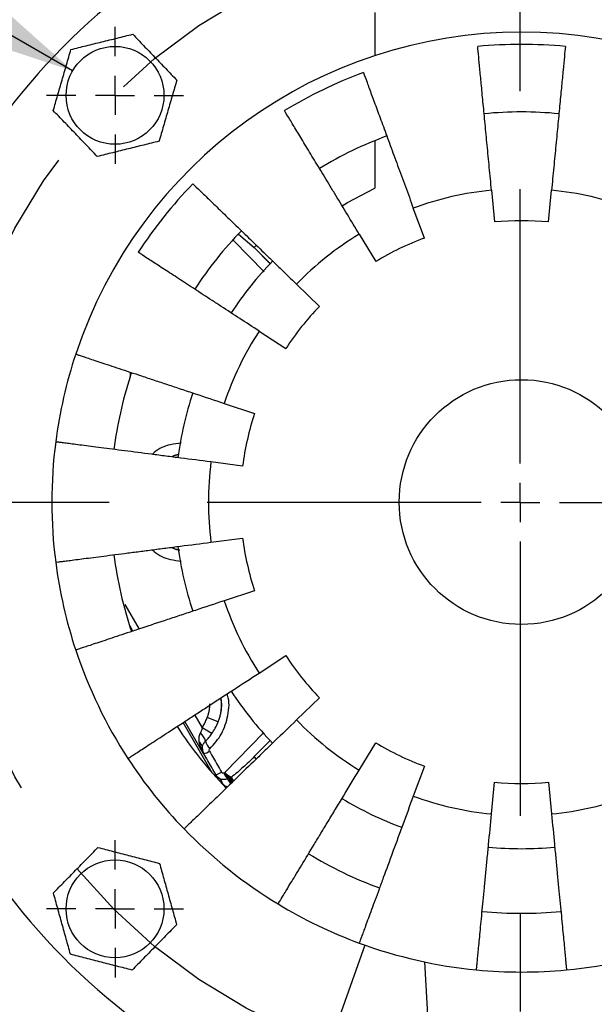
# Model space of a CAD drawing. Header units: inches. Extents: x 1.3 to 88, y 0 to 57.3.
# Tile 3 of 31: x 11.5 to 14.5, y 24.2 to 29.3. Entities that reach past the tile are written whole.
import ezdxf

# ---------------------------------------------------------------- set-up
doc = ezdxf.new("R2010")
doc.units = ezdxf.units.IN
doc.header["$LTSCALE"] = 2
doc.header["$MEASUREMENT"] = 0
doc.linetypes.add('SLD-Center', pattern=[1.45, 0.7, -0.25, 0.25, -0.25])
doc.linetypes.add('SLD-Solid', pattern=[0])
doc.layers.add('CENTER', color=40, linetype='SLD-Center')
doc.layers.add('DIMENSIONS', color=140, linetype='SLD-Solid', lineweight=25)
doc.styles.add('SLDTEXTSTYLE0', font='GOTHIC.TTF', dxfattribs={"width": 0.913})
doc.dimstyles.new('SLDDIMSTYLE11', dxfattribs={"dimtxt": 0.5, "dimasz": 0.6, "dimexe": 0, "dimexo": 0.0625, "dimgap": 0.125, "dimtad": 0, "dimtih": 1, "dimtoh": 1, "dimrnd": 1e-09, "dimzin": 4, "dimdsep": 46, "dimtxsty": 'SLDTEXTSTYLE0', "dimsah": 1, "dimcen": 0, "dimadec": 0, "dimazin": 1, "dimtfac": 1, "dimtofl": 0, "dimtmove": 0, "dimatfit": 3, "dimfxl": 0, "dimfrac": 2, "dimtolj": 1, "dimtzin": 12, "dimarcsym": 0})
doc.dimstyles.new('SLDDIMSTYLE6', dxfattribs={"dimtxt": 0.5, "dimasz": 0.6, "dimexe": 0, "dimexo": 0.0625, "dimgap": 0.125, "dimtad": 0, "dimtih": 1, "dimtoh": 1, "dimrnd": 1e-09, "dimzin": 12, "dimdsep": 46, "dimtxsty": 'SLDTEXTSTYLE0', "dimsah": 1, "dimcen": 0, "dimadec": 0, "dimazin": 3, "dimtfac": 1, "dimtofl": 0, "dimtmove": 0, "dimatfit": 3, "dimfxl": 0, "dimfrac": 2, "dimtolj": 1, "dimtzin": 12, "dimarcsym": 0})

# ---------------------------------------------------------------- blocks, each defined once
blk = doc.blocks.new('_D_31')
at = {"layer": 'DIMENSIONS'}
for p, q in [((15.8732, 24.4659), (18.5227, 20.9561)), ((19.3898, 21.6766), (19.2375, 21.6766)), ((19.2375, 21.6766), (19.2375, 20.8828)), ((21.0523, 21.6766), (21.2047, 21.6766)), ((21.2047, 21.6766), (21.2047, 20.8828)), ((18.5227, 20.9561), (18.9602, 20.9561)), ((19.2375, 20.8828), (19.3898, 20.8828)), ((21.2047, 20.8828), (21.0523, 20.8828))]:
    blk.add_line(p, q, dxfattribs=at)
blk.add_solid([(15.8732, 24.4659), (16.135, 23.9117), (16.3345, 24.0623)], dxfattribs=at)
at = {"layer": 'DIMENSIONS', "char_height": 0.5, "attachment_point": 1, "style": 'SLDTEXTSTYLE0'}
for s, insert in [('%%c', (19.1975, 22.4168)), ('5.88', (19.9516, 22.4168)), ('149.2', (19.3898, 21.5215)), ('B.C.', (19.5742, 20.6262))]:
    blk.add_mtext(s, dxfattribs=dict(at, insert=insert))
blk = doc.blocks.new('_D_33')
at = {"layer": 'DIMENSIONS'}
for p, q in [((17.6913, 31.6956), (17.5389, 31.6956)), ((17.5389, 31.6956), (17.5389, 30.9018)), ((19.3538, 31.6956), (19.5061, 31.6956)), ((19.5061, 31.6956), (19.5061, 30.9018)), ((15.3098, 28.8909), (16.8866, 31.622)), ((16.8866, 31.622), (17.3866, 31.622)), ((17.5389, 30.9018), (17.6913, 30.9018)), ((19.5061, 30.9018), (19.3538, 30.9018))]:
    blk.add_line(p, q, dxfattribs=at)
blk.add_solid([(15.3098, 28.8909), (15.7181, 29.3481), (15.5016, 29.4731)], dxfattribs=at)
at = {"layer": 'DIMENSIONS', "char_height": 0.5, "attachment_point": 1, "style": 'SLDTEXTSTYLE0'}
for s, insert in [('%%c', (17.499, 32.4358)), ('4.80', (18.253, 32.4358)), ('121.9', (17.6913, 31.5405))]:
    blk.add_mtext(s, dxfattribs=dict(at, insert=insert))
blk = doc.blocks.new('_D_34')
at = {"layer": 'DIMENSIONS'}
for p, q in [((18.8425, 29.6723), (18.6901, 29.6723)), ((18.6901, 29.6723), (18.6901, 28.8786)), ((20.505, 29.6723), (20.6573, 29.6723)), ((20.6573, 29.6723), (20.6573, 28.8786)), ((16.8014, 28.7217), (18.0378, 29.5987)), ((18.0378, 29.5987), (18.5378, 29.5987)), ((18.6901, 28.8786), (18.8425, 28.8786)), ((20.6573, 28.8786), (20.505, 28.8786))]:
    blk.add_line(p, q, dxfattribs=at)
blk.add_solid([(16.8014, 28.7217), (17.3631, 28.9669), (17.2185, 29.1708)], dxfattribs=at)
at = {"layer": 'DIMENSIONS', "char_height": 0.5, "attachment_point": 1, "style": 'SLDTEXTSTYLE0'}
for s, insert in [('%%c', (18.6502, 30.4125)), ('6.60', (19.4042, 30.4125)), ('167.6', (18.8425, 29.5172))]:
    blk.add_mtext(s, dxfattribs=dict(at, insert=insert))
blk = doc.blocks.new('_D_35')
at = {"layer": 'DIMENSIONS'}
for p, q in [((9.6425, 30.2696), (9.205, 30.2696)), ((11.8162, 29.0146), (9.6425, 30.2696))]:
    blk.add_line(p, q, dxfattribs=at)
blk.add_solid([(11.8162, 29.0146), (11.3591, 29.4229), (11.2341, 29.2064)], dxfattribs=at)
at = {"layer": 'DIMENSIONS', "char_height": 0.5, "attachment_point": 1, "style": 'SLDTEXTSTYLE0'}
for s, insert in [('4X', (7.3196, 30.9121)), ('%%c', (6.3349, 30.1107)), ('3/8-16', (7.089, 30.1183))]:
    blk.add_mtext(s, dxfattribs=dict(at, insert=insert))
blk = doc.blocks.new('SW_CENTERMARKSYMBOL_8')
at = {"layer": 'CENTER', "color": 0}
for p, q in [((0, 0.2), (0, 0.35)), ((0, 0), (0, 0.1)), ((-0.2, 0), (-0.35, 0)), ((0, 0), (-0.1, 0)), ((0, 0), (0, -0.1)), ((0, 0), (0.1, 0)), ((0.2, 0), (0.35, 0)), ((0, -0.2), (0, -0.35))]:
    blk.add_line(p, q, dxfattribs=at)
blk = doc.blocks.new('SW_CENTERMARKSYMBOL_9')
at = {"layer": 'CENTER', "color": 0}
for p, q in [((0, 0.2), (0, 3.0375)), ((0, 0), (0, 0.1)), ((-0.2, 0), (-3.0375, 0)), ((0, 0), (-0.1, 0)), ((0, 0), (0, -0.1)), ((0, 0), (0.1, 0)), ((0.2, 0), (3.0375, 0)), ((0, -0.2), (0, -3.0375))]:
    blk.add_line(p, q, dxfattribs=at)
blk = doc.blocks.new('SW_CENTERMARKSYMBOL_14')
at = {"layer": 'CENTER', "color": 0}
for p, q in [((0, 0.2), (0, 0.35)), ((0, 0), (0, 0.1)), ((-0.2, 0), (-0.35, 0)), ((0, 0), (-0.1, 0)), ((0, 0), (0, -0.1)), ((0, 0), (0.1, 0)), ((0.2, 0), (0.35, 0)), ((0, -0.2), (0, -0.35))]:
    blk.add_line(p, q, dxfattribs=at)

msp = doc.modelspace()

# ---------------------------------------------------------------- linework, layer by layer
for p, q in [((13.359822, 29.312485), (13.359822, 29.092287)), ((13.359822, 28.658226), (13.359822, 28.415731)), ((13.956469, 28.405118), (13.972091, 28.242869)), ((14.247552, 28.242869), (14.263175, 28.405118)), ((13.613292, 28.160975), (13.55697, 28.313936)), ((12.66452, 28.181276), (12.743953, 28.11255)), ((13.280637, 28.180861), (13.36511, 28.041457)), ((12.637487, 28.148253), (12.794593, 27.987634)), ((12.743953, 28.11255), (12.754758, 28.123355)), ((12.743953, 28.11255), (12.824941, 28.029851)), ((12.825774, 28.030729), (12.743953, 28.11255)), ((13.077376, 27.811997), (12.960265, 27.925372)), ((12.769036, 27.685579), (12.905629, 27.596633)), ((12.109822, 27.476135), (12.109822, 27.452797)), ((12.109822, 27.452797), (12.116687, 27.473857)), ((12.591243, 27.316387), (12.745948, 27.265052)), ((12.684652, 26.996498), (12.522994, 27.017371)), ((12.522994, 26.607599), (12.684652, 26.628471)), ((12.745948, 26.359917), (12.591243, 26.308582)), ((12.082994, 26.289174), (12.155365, 26.163947)), ((12.124482, 26.153699), (12.109946, 26.178733)), ((12.769036, 25.93939), (12.905629, 26.028336)), ((12.57821, 25.782485), (12.573071, 25.811781)), ((13.077376, 25.812973), (12.960265, 25.699597)), ((12.439709, 25.724938), (12.477864, 25.658851)), ((12.559674, 25.689886), (12.503907, 25.711967)), ((12.52977, 25.429214), (12.381077, 25.686758)), ((12.484588, 25.527246), (12.389374, 25.692161)), ((12.527706, 25.629919), (12.477864, 25.658851)), ((12.791717, 25.634393), (12.593062, 25.43129)), ((12.824941, 25.595118), (12.743953, 25.512419)), ((12.743953, 25.512419), (12.825774, 25.59424)), ((13.280637, 25.444108), (13.36511, 25.583512)), ((12.486685, 25.526937), (12.484588, 25.527246)), ((12.754627, 25.501745), (12.743953, 25.512419)), ((13.613292, 25.463994), (13.55697, 25.311034)), ((12.54745, 25.418366), (12.547756, 25.420694)), ((12.561878, 25.393375), (12.54745, 25.418366)), ((12.590771, 25.429533), (12.592061, 25.430394)), ((12.592061, 25.430394), (12.593062, 25.43129)), ((12.636369, 25.386509), (12.625787, 25.406686)), ((12.638713, 25.388883), (12.627705, 25.407818)), ((13.956469, 25.219851), (13.972091, 25.3821)), ((14.247552, 25.3821), (14.263175, 25.219851)), ((13.308685, 24.550145), (13.008259, 23.701768)), ((13.730765, 22.409343), (13.615545, 24.463934))]:
    msp.add_line(p, q)
at = {"flags": 128}
for points in [[(13.192551, 28.326259), (13.220815, 28.343029), (13.359822, 28.415731)], [(12.327329, 27.046392), (12.34098, 27.051339), (12.356646, 27.055952)]]:
    msp.add_lwpolyline(points, dxfattribs=at)
for centre, radius in [((12.032696, 28.889611), 0.25), ((14.109822, 26.812485), 0.625), ((12.032696, 24.735358), 0.25)]:
    msp.add_circle(centre, radius)
for centre, radius, start, end in [((14.109822, 26.812485), 4.195025, 281.777913, 180), ((14.109822, 26.812485), 4.192517, 96.837066, 173.508971), ((14.109822, 26.812485), 4.061948, 96.747547, 173.252453), ((14.109822, 26.812485), 3.3, 337, 250.5), ((14.109822, 26.812485), 2.4, 18.357143, 161.642857), ((14.109822, 26.812485), 2.337496, 84.5, 95.5), ((14.109822, 26.812485), 2.337496, 110.214286, 121.214286), ((14.109822, 26.812485), 1.992301, 84.5, 95.5), ((14.109822, 26.812485), 1.992301, 110.214286, 121.214286), ((14.109822, 26.812485), 2.337496, 135.928571, 146.928571), ((14.109822, 26.812485), 1.437, 84.5, 95.5), ((14.109822, 26.812485), 1.992301, 135.928571, 146.928571), ((14.109822, 26.812485), 1.437, 110.214286, 121.214286), ((14.109822, 26.812485), 1.77, 135.930481, 146.928222), ((14.109822, 26.812485), 1.437, 135.928571, 146.928571), ((14.109822, 26.812485), 2.4, 161.642857, 172.642857), ((14.109822, 26.812485), 2.1, 162.24721, 172.642857), ((14.109822, 26.812485), 1.77, 161.641335, 172.645321), ((14.109822, 26.812485), 1.437, 161.642857, 172.642857), ((14.109822, 26.812485), 2.4, 172.642857, 187.357143), ((14.109822, 26.812485), 4.195025, 180, 264.641575), ((14.109822, 26.812485), 1.437, 187.357143, 198.357143), ((12.419822, 26.812485), 0.25153, 246.877121, 255.453586), ((14.109822, 26.812485), 1.77, 187.356865, 198.354662), ((14.109822, 26.812485), 2.4, 187.357143, 198.357143), ((14.109822, 26.812485), 2.1, 187.357143, 198.357143), ((14.109822, 26.812485), 4.192517, 186.033489, 264.101955), ((14.109822, 26.812485), 4.061948, 186.307384, 263.692616), ((14.109822, 26.812485), 2.4, 198.357143, 213.071429), ((14.109822, 26.812485), 1.437, 213.071429, 224.071429), ((14.109822, 26.812485), 1.77, 213.073793, 224.076001), ((12.325809, 25.782485), 0.25153, 338.398876, 6.696992), ((14.109822, 26.812485), 2.1, 213.071429, 224.071429), ((12.397144, 25.560051), 0.103174, 17.672387, 45.801997), ((12.443776, 25.558135), 0.035078, 3.531022, 59.406553), ((12.574179, 25.610318), 0.080977, 193.530459, 225.402855), ((14.109822, 26.812485), 1.437, 238.785714, 249.785714), ((14.109822, 26.812485), 2.4, 213.071429, 224.071429), ((12.45008, 25.643043), 0.12174, 287.498397, 302.480488), ((12.527724, 25.508545), 0.090105, 282.845238, 303.334608), ((12.547266, 25.372444), 0.03432, 4.266654, 52.834894), ((12.672103, 25.459783), 0.088498, 200.477955, 223.571223), ((12.670687, 25.474582), 0.091739, 209.410342, 232.806388), ((12.667507, 25.487085), 0.094371, 216.921842, 241.007973), ((12.663217, 25.497532), 0.096487, 223.35684, 248.40494), ((12.533376, 25.334645), 0.09839, 23.569928, 40.685065), ((12.496074, 25.314631), 0.147461, 25.917596, 36.094177), ((12.315356, 25.219977), 0.357702, 27.234666, 31.062208), ((14.109822, 26.812485), 1.437, 264.5, 275.5), ((14.109822, 26.812485), 1.77, 238.783297, 249.781547), ((14.109822, 26.812485), 2.4, 224.071429, 238.785714), ((14.109822, 26.812485), 1.77, 264.504532, 275.505044), ((14.109822, 26.812485), 2.1, 238.785714, 249.785714), ((14.109822, 26.812485), 2.4, 238.785714, 249.785714), ((14.109822, 26.812485), 2.1, 264.5, 275.5), ((14.109822, 26.812485), 2.4, 249.785714, 264.5), ((14.109822, 26.812485), 2.4, 275.5, 290.214286), ((14.109822, 26.812485), 2.4, 264.5, 275.5)]:
    msp.add_arc(centre, radius, start, end)
for points, knots in [([(11.807508, 29.123951), (11.833504, 29.130365), (11.859573, 29.136797), (11.911915, 29.14971), (11.938189, 29.156192), (11.990974, 29.169215), (12.017534, 29.175768), (12.07067, 29.188877), (12.096956, 29.195362), (12.123046, 29.201799)], [0, 0, 0, 0, 0.25, 0.25, 0.5, 0.5, 0.75, 0.75, 1, 1, 1, 1]), ([(12.123046, 29.201799), (12.141599, 29.182493), (12.160204, 29.163132), (12.197558, 29.124259), (12.216308, 29.104747), (12.253979, 29.065545), (12.272934, 29.045819), (12.310855, 29.006357), (12.329614, 28.986836), (12.348234, 28.967459)], [0, 0, 0, 0, 0.25, 0.25, 0.5, 0.5, 0.75, 0.75, 1, 1, 1, 1]), ([(11.717157, 28.811762), (11.724601, 28.837483), (11.732065, 28.863275), (11.747053, 28.915061), (11.754576, 28.941056), (11.76969, 28.993281), (11.777296, 29.01956), (11.79251, 29.072131), (11.800037, 29.098137), (11.807508, 29.123951)], [0, 0, 0, 0, 0.25, 0.25, 0.5, 0.5, 0.75, 0.75, 1, 1, 1, 1]), ([(13.956469, 28.405118), (13.952689, 28.444368), (13.948957, 28.483126), (13.941584, 28.559701), (13.937943, 28.597516), (13.93255, 28.653517), (13.930758, 28.672137), (13.927245, 28.708617), (13.925522, 28.726506), (13.920454, 28.779141), (13.917207, 28.812862), (13.912535, 28.861386), (13.911011, 28.877216), (13.90803, 28.908168), (13.90658, 28.923233), (13.902399, 28.966647), (13.899818, 28.993456), (13.896249, 29.03052), (13.89511, 29.042348), (13.892936, 29.064934), (13.891897, 29.075716), (13.888959, 29.10623), (13.887247, 29.12401), (13.885783, 29.139219)], [0, 0, 0, 0, 0.125, 0.125, 0.25, 0.25, 0.3125, 0.3125, 0.375, 0.375, 0.5, 0.5, 0.5625, 0.5625, 0.625, 0.625, 0.75, 0.75, 0.8125, 0.8125, 0.875, 0.875, 1, 1, 1, 1]), ([(14.333861, 29.139219), (14.332396, 29.12401), (14.330694, 29.106331), (14.326833, 29.066237), (14.324675, 29.043822), (14.321088, 29.006567), (14.319828, 28.993483), (14.317224, 28.966444), (14.315879, 28.952476), (14.311718, 28.909257), (14.308775, 28.878697), (14.304109, 28.830231), (14.302511, 28.813636), (14.299228, 28.779544), (14.297549, 28.762105), (14.292462, 28.709277), (14.288982, 28.673134), (14.28363, 28.617555), (14.281824, 28.598801), (14.278168, 28.560829), (14.276313, 28.541563), (14.270711, 28.483385), (14.266954, 28.444368), (14.263175, 28.405118)], [0, 0, 0, 0, 0.125, 0.125, 0.25, 0.25, 0.3125, 0.3125, 0.375, 0.375, 0.5, 0.5, 0.5625, 0.5625, 0.625, 0.625, 0.75, 0.75, 0.8125, 0.8125, 0.875, 0.875, 1, 1, 1, 1]), ([(12.348234, 28.967459), (12.34079, 28.941739), (12.333326, 28.915946), (12.318338, 28.86416), (12.310815, 28.838165), (12.295701, 28.78594), (12.288096, 28.759662), (12.272881, 28.707091), (12.265354, 28.681084), (12.257884, 28.65527)], [0, 0, 0, 0, 0.25, 0.25, 0.5, 0.5, 0.75, 0.75, 1, 1, 1, 1]), ([(13.302142, 29.006007), (13.307421, 28.991668), (13.313558, 28.975001), (13.327476, 28.937203), (13.335257, 28.916072), (13.348189, 28.880949), (13.352731, 28.868615), (13.362117, 28.843124), (13.366966, 28.829955), (13.381969, 28.78921), (13.392577, 28.760401), (13.409401, 28.71471), (13.415161, 28.699065), (13.426996, 28.666925), (13.433049, 28.650484), (13.451388, 28.60068), (13.463934, 28.566606), (13.483227, 28.51421), (13.489737, 28.496529), (13.502919, 28.460731), (13.509606, 28.442569), (13.529801, 28.387721), (13.543345, 28.350938), (13.55697, 28.313936)], [0, 0, 0, 0, 0.125, 0.125, 0.25, 0.25, 0.3125, 0.3125, 0.375, 0.375, 0.5, 0.5, 0.5625, 0.5625, 0.625, 0.625, 0.75, 0.75, 0.8125, 0.8125, 0.875, 0.875, 1, 1, 1, 1]), ([(11.942345, 28.577422), (11.923792, 28.596729), (11.905187, 28.61609), (11.867833, 28.654962), (11.849083, 28.674475), (11.811412, 28.713677), (11.792457, 28.733402), (11.754536, 28.772864), (11.735777, 28.792386), (11.717157, 28.811762)], [0, 0, 0, 0, 0.25, 0.25, 0.5, 0.5, 0.75, 0.75, 1, 1, 1, 1]), ([(13.280637, 28.180861), (13.260202, 28.214584), (13.240023, 28.247884), (13.200156, 28.313676), (13.180468, 28.346167), (13.151312, 28.394283), (13.141618, 28.41028), (13.122625, 28.441624), (13.113311, 28.456994), (13.085907, 28.502217), (13.068351, 28.53119), (13.043088, 28.572881), (13.034846, 28.586482), (13.018731, 28.613076), (13.010888, 28.62602), (12.988285, 28.663321), (12.974327, 28.686354), (12.95503, 28.7182), (12.948872, 28.728363), (12.937113, 28.747768), (12.931499, 28.757032), (12.915613, 28.783249), (12.906356, 28.798525), (12.898437, 28.811593)], [0, 0, 0, 0, 0.125, 0.125, 0.25, 0.25, 0.3125, 0.3125, 0.375, 0.375, 0.5, 0.5, 0.5625, 0.5625, 0.625, 0.625, 0.75, 0.75, 0.8125, 0.8125, 0.875, 0.875, 1, 1, 1, 1]), ([(12.257884, 28.65527), (12.231887, 28.648857), (12.205818, 28.642425), (12.153476, 28.629512), (12.127202, 28.623029), (12.074417, 28.610006), (12.047857, 28.603453), (11.994721, 28.590344), (11.968435, 28.583859), (11.942345, 28.577422)], [0, 0, 0, 0, 0.25, 0.25, 0.5, 0.5, 0.75, 0.75, 1, 1, 1, 1]), ([(12.430394, 28.438341), (12.441372, 28.427713), (12.454132, 28.415359), (12.483071, 28.387343), (12.499251, 28.37168), (12.526141, 28.345647), (12.535585, 28.336505), (12.555102, 28.31761), (12.565184, 28.30785), (12.596379, 28.277649), (12.618437, 28.256295), (12.65342, 28.222429), (12.665398, 28.210833), (12.690005, 28.18701), (12.702593, 28.174824), (12.740724, 28.137909), (12.766812, 28.112653), (12.806928, 28.073817), (12.820465, 28.060712), (12.847874, 28.034178), (12.861779, 28.020716), (12.903772, 27.980063), (12.931934, 27.952798), (12.960265, 27.925372)], [0, 0, 0, 0, 0.125, 0.125, 0.25, 0.25, 0.3125, 0.3125, 0.375, 0.375, 0.5, 0.5, 0.5625, 0.5625, 0.625, 0.625, 0.75, 0.75, 0.8125, 0.8125, 0.875, 0.875, 1, 1, 1, 1]), ([(12.769036, 27.685579), (12.735993, 27.707096), (12.703364, 27.728344), (12.638899, 27.770322), (12.607063, 27.791053), (12.559918, 27.821753), (12.544242, 27.831961), (12.513531, 27.85196), (12.498471, 27.861766), (12.454159, 27.890621), (12.42577, 27.909108), (12.38492, 27.935709), (12.371593, 27.944387), (12.345535, 27.961355), (12.332853, 27.969614), (12.296304, 27.993414), (12.273735, 28.00811), (12.242531, 28.028429), (12.232574, 28.034914), (12.21356, 28.047295), (12.204483, 28.053206), (12.178794, 28.069934), (12.163826, 28.079681), (12.151021, 28.088019)], [0, 0, 0, 0, 0.125, 0.125, 0.25, 0.25, 0.3125, 0.3125, 0.375, 0.375, 0.5, 0.5, 0.5625, 0.5625, 0.625, 0.625, 0.75, 0.75, 0.8125, 0.8125, 0.875, 0.875, 1, 1, 1, 1]), ([(11.831953, 27.568339), (11.831953, 27.568339), (11.83687, 27.566707), (11.851318, 27.561913), (11.857321, 27.559921), (11.871758, 27.555131), (11.880232, 27.552319), (11.908784, 27.542844), (11.932081, 27.535114), (11.97336, 27.521416), (11.988237, 27.51648), (12.019962, 27.505952), (12.036655, 27.500413), (12.089146, 27.482996), (12.127334, 27.470324), (12.189519, 27.449689), (12.211069, 27.442539), (12.254868, 27.428005), (12.299596, 27.413163), (12.346155, 27.397714), (12.393641, 27.381956), (12.417954, 27.373889), (12.491522, 27.349477), (12.541109, 27.333023), (12.591243, 27.316387)], [0, 0, 0, 0, 0.125, 0.125, 0.1875, 0.1875, 0.25, 0.25, 0.375, 0.375, 0.4375, 0.4375, 0.5, 0.5, 0.625, 0.625, 0.6875, 0.6875, 0.75, 0.8125, 0.8125, 0.875, 0.875, 1, 1, 1, 1]), ([(12.522994, 27.017371), (12.470607, 27.024135), (12.419095, 27.030786), (12.343086, 27.0406), (12.317961, 27.043844), (12.268143, 27.050276), (12.243382, 27.053473), (12.171351, 27.062774), (12.125799, 27.068655), (12.061138, 27.077004), (12.040133, 27.079716), (11.999703, 27.084936), (11.980463, 27.087421), (11.925574, 27.094508), (11.89273, 27.098748), (11.84922, 27.104366), (11.835707, 27.106111), (11.811213, 27.109274), (11.789082, 27.112131), (11.771602, 27.114388), (11.756481, 27.11634), (11.750078, 27.117167), (11.734718, 27.11915), (11.72958, 27.119814), (11.72958, 27.119814)], [0, 0, 0, 0, 0.125, 0.125, 0.1875, 0.1875, 0.25, 0.25, 0.375, 0.375, 0.4375, 0.4375, 0.5, 0.5, 0.625, 0.625, 0.6875, 0.6875, 0.75, 0.8125, 0.8125, 0.875, 0.875, 1, 1, 1, 1]), ([(12.369921, 27.11373), (12.351882, 27.111702), (12.303939, 27.106312), (12.252145, 27.084241), (12.226562, 27.059176), (12.223378, 27.056056)], [0, 0, 0, 0, 0.34561104, 0.9185525, 1, 1, 1, 1]), ([(12.356634, 27.054912), (12.351539, 27.054446), (12.339938, 27.053388), (12.329792, 27.046765), (12.324103, 27.043051)], [0, 0, 0, 0, 0.43926602, 1, 1, 1, 1]), ([(11.72958, 26.505155), (11.72958, 26.505155), (11.734718, 26.505819), (11.749815, 26.507768), (11.756089, 26.508578), (11.771174, 26.510526), (11.780029, 26.511669), (11.809864, 26.515521), (11.834208, 26.518665), (11.877343, 26.524234), (11.892888, 26.526241), (11.926039, 26.530522), (11.943482, 26.532774), (11.998332, 26.539856), (12.038236, 26.545008), (12.103216, 26.553398), (12.125734, 26.556306), (12.171502, 26.562215), (12.21824, 26.56825), (12.266892, 26.574531), (12.316512, 26.580938), (12.341918, 26.584219), (12.418791, 26.594144), (12.470607, 26.600834), (12.522994, 26.607599)], [0, 0, 0, 0, 0.125, 0.125, 0.1875, 0.1875, 0.25, 0.25, 0.375, 0.375, 0.4375, 0.4375, 0.5, 0.5, 0.625, 0.625, 0.6875, 0.6875, 0.75, 0.8125, 0.8125, 0.875, 0.875, 1, 1, 1, 1]), ([(12.223306, 26.568904), (12.226378, 26.565886), (12.251833, 26.540888), (12.30394, 26.518657), (12.352346, 26.513209), (12.370839, 26.511127)], [0, 0, 0, 0, 0.07819154, 0.64782973, 1, 1, 1, 1]), ([(12.324074, 26.581915), (12.329757, 26.57832), (12.341998, 26.570576), (12.355988, 26.569515), (12.363484, 26.568947)], [0, 0, 0, 0, 0.46423842, 1, 1, 1, 1]), ([(12.591243, 26.308582), (12.541109, 26.291946), (12.491813, 26.275588), (12.419073, 26.251451), (12.395028, 26.243473), (12.347353, 26.227653), (12.323657, 26.21979), (12.254724, 26.196916), (12.211131, 26.182451), (12.149251, 26.161918), (12.129149, 26.155248), (12.090458, 26.142409), (12.072045, 26.136299), (12.019517, 26.118869), (11.988086, 26.108439), (11.946448, 26.094623), (11.933516, 26.090331), (11.910075, 26.082553), (11.888895, 26.075525), (11.872168, 26.069975), (11.857696, 26.065173), (11.851569, 26.06314), (11.83687, 26.058262), (11.831953, 26.056631), (11.831953, 26.056631)], [0, 0, 0, 0, 0.125, 0.125, 0.1875, 0.1875, 0.25, 0.25, 0.375, 0.375, 0.4375, 0.4375, 0.5, 0.5, 0.625, 0.625, 0.6875, 0.6875, 0.75, 0.8125, 0.8125, 0.875, 0.875, 1, 1, 1, 1]), ([(12.098643, 25.502843), (12.098643, 25.502843), (12.102984, 25.505669), (12.115741, 25.513976), (12.121041, 25.517428), (12.133788, 25.525728), (12.14127, 25.5306), (12.166479, 25.547016), (12.187048, 25.56041), (12.223495, 25.584143), (12.23663, 25.592697), (12.264641, 25.610937), (12.279379, 25.620534), (12.325724, 25.650713), (12.359441, 25.672669), (12.414346, 25.708422), (12.433372, 25.720812), (12.472044, 25.745994), (12.511535, 25.77171), (12.552643, 25.798479), (12.59457, 25.82578), (12.616036, 25.839759), (12.68099, 25.882056), (12.724772, 25.910566), (12.769036, 25.93939)], [0, 0, 0, 0, 0.125, 0.125, 0.1875, 0.1875, 0.25, 0.25, 0.375, 0.375, 0.4375, 0.4375, 0.5, 0.5, 0.625, 0.625, 0.6875, 0.6875, 0.75, 0.8125, 0.8125, 0.875, 0.875, 1, 1, 1, 1]), ([(12.517324, 25.552657), (12.539249, 25.577013), (12.583129, 25.625758), (12.611925, 25.72176), (12.619674, 25.795431), (12.606464, 25.830508), (12.605552, 25.832932)], [0, 0, 0, 0, 0.32459311, 0.6496338, 0.97578981, 1, 1, 1, 1]), ([(12.503907, 25.711967), (12.504986, 25.714801), (12.507138, 25.720452), (12.509853, 25.729084), (12.512174, 25.737786), (12.514066, 25.746571), (12.515541, 25.755436), (12.516586, 25.764381), (12.51724, 25.773406), (12.51732, 25.779452), (12.51736, 25.782485)], [0, 0, 0, 0, 0.12598122, 0.25112328, 0.37570276, 0.5, 0.62429724, 0.74887672, 0.87401878, 1, 1, 1, 1]), ([(12.559674, 25.689886), (12.560925, 25.693053), (12.563402, 25.699326), (12.566613, 25.708871), (12.569421, 25.71837), (12.571806, 25.72782), (12.573793, 25.737196), (12.575394, 25.746483), (12.576626, 25.755662), (12.577498, 25.76472), (12.578056, 25.773638), (12.578159, 25.779558), (12.57821, 25.782485)], [0, 0, 0, 0, 0.10959205, 0.2170252, 0.3223082, 0.42545055, 0.52646265, 0.62535577, 0.72214216, 0.81683516, 0.90944921, 1, 1, 1, 1]), ([(12.960265, 25.699597), (12.922314, 25.662857), (12.884996, 25.62673), (12.829933, 25.573423), (12.811731, 25.555802), (12.775641, 25.520863), (12.757703, 25.503497), (12.705521, 25.45298), (12.672521, 25.421033), (12.625679, 25.375685), (12.610462, 25.360953), (12.581173, 25.332598), (12.567235, 25.319105), (12.527471, 25.280609), (12.503678, 25.257575), (12.472158, 25.227061), (12.462368, 25.217583), (12.444624, 25.200405), (12.428591, 25.184883), (12.415928, 25.172625), (12.404973, 25.162019), (12.400335, 25.157529), (12.389208, 25.146757), (12.385486, 25.143154), (12.385486, 25.143154)], [0, 0, 0, 0, 0.125, 0.125, 0.1875, 0.1875, 0.25, 0.25, 0.375, 0.375, 0.4375, 0.4375, 0.5, 0.5, 0.625, 0.625, 0.6875, 0.6875, 0.75, 0.8125, 0.8125, 0.875, 0.875, 1, 1, 1, 1]), ([(12.477864, 25.658851), (12.479914, 25.662444), (12.483966, 25.669546), (12.489605, 25.680277), (12.494818, 25.690903), (12.499614, 25.701425), (12.502487, 25.70848), (12.503907, 25.711967)], [0, 0, 0, 0, 0.20961498, 0.41425173, 0.61407483, 0.80926104, 1, 1, 1, 1]), ([(12.477864, 25.658851), (12.476921, 25.654022), (12.475781, 25.649447), (12.472903, 25.641042), (12.471132, 25.63718), (12.469071, 25.63402)], [0, 0, 0, 0, 0.5, 0.5, 1, 1, 1, 1]), ([(12.469071, 25.63402), (12.465102, 25.627933), (12.4624, 25.621217), (12.459726, 25.605859), (12.459856, 25.597586), (12.461628, 25.58833)], [0, 0, 0, 0, 0.5, 0.5, 1, 1, 1, 1]), ([(12.495449, 25.591372), (12.501496, 25.597072), (12.50734, 25.603354), (12.518068, 25.616277), (12.523034, 25.622981), (12.527706, 25.629919)], [0, 0, 0, 0, 0.5, 0.5, 1, 1, 1, 1]), ([(12.461628, 25.58833), (12.463646, 25.577793), (12.466741, 25.567302), (12.474484, 25.546922), (12.47915, 25.536963), (12.484588, 25.527246)], [0, 0, 0, 0, 0.5, 0.5, 1, 1, 1, 1]), ([(12.484588, 25.527246), (12.482117, 25.532114), (12.480372, 25.537302), (12.478365, 25.54831), (12.478104, 25.554171), (12.478787, 25.560296)], [0, 0, 0, 0, 0.5, 0.5, 1, 1, 1, 1]), ([(12.478789, 25.560295), (12.478463, 25.554636), (12.478928, 25.548887), (12.481577, 25.537585), (12.483754, 25.532021), (12.486685, 25.526937)], [0, 0, 0, 0, 0.5, 0.5, 1, 1, 1, 1]), ([(12.478787, 25.560296), (12.479238, 25.565805), (12.480898, 25.5711), (12.486623, 25.581635), (12.490528, 25.58661), (12.495449, 25.591372)], [0, 0, 0, 0, 0.5, 0.5, 1, 1, 1, 1]), ([(12.515456, 25.540346), (12.514285, 25.542376), (12.513883, 25.544795), (12.51463, 25.5492), (12.515738, 25.551189), (12.517324, 25.552657)], [0, 0, 0, 0, 0.5, 0.5, 1, 1, 1, 1]), ([(12.547756, 25.420694), (12.540949, 25.432543), (12.527365, 25.456189), (12.507007, 25.491604), (12.493449, 25.515176), (12.486685, 25.526937)], [0, 0, 0, 0, 0.33474694, 0.66807348, 1, 1, 1, 1]), ([(12.515456, 25.540346), (12.522314, 25.528461), (12.536041, 25.504674), (12.556636, 25.468979), (12.570367, 25.445178), (12.57724, 25.433264)], [0, 0, 0, 0, 0.332761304, 0.666006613, 1, 1, 1, 1]), ([(12.743953, 25.512419), (12.72538, 25.493648), (12.706446, 25.475477), (12.667772, 25.440484), (12.648048, 25.42364), (12.627705, 25.407818)], [0, 0, 0, 0, 0.5, 0.5, 1, 1, 1, 1]), ([(12.866045, 24.75992), (12.866045, 24.75992), (12.86873, 24.764351), (12.876619, 24.77737), (12.879897, 24.782779), (12.887779, 24.795788), (12.892406, 24.803424), (12.907997, 24.829152), (12.920717, 24.850144), (12.943257, 24.887341), (12.95138, 24.900746), (12.968703, 24.929334), (12.977818, 24.944375), (13.006479, 24.991674), (13.027331, 25.026085), (13.061285, 25.082119), (13.073052, 25.101537), (13.096968, 25.141004), (13.121391, 25.181309), (13.146813, 25.223262), (13.172742, 25.266052), (13.186017, 25.28796), (13.226187, 25.354251), (13.253263, 25.398933), (13.280637, 25.444108)], [0, 0, 0, 0, 0.125, 0.125, 0.1875, 0.1875, 0.25, 0.25, 0.375, 0.375, 0.4375, 0.4375, 0.5, 0.5, 0.625, 0.625, 0.6875, 0.6875, 0.75, 0.8125, 0.8125, 0.875, 0.875, 1, 1, 1, 1]), ([(12.607985, 25.398785), (12.604122, 25.397516), (12.600353, 25.396569), (12.593025, 25.39532), (12.589434, 25.395023), (12.57935, 25.395193), (12.573357, 25.396687), (12.568, 25.399793)], [0, 0, 0, 0, 0.25, 0.25, 0.5, 0.5, 1, 1, 1, 1]), ([(12.589198, 25.428822), (12.587121, 25.42809), (12.584736, 25.42805), (12.580367, 25.429604), (12.578419, 25.431219), (12.57724, 25.433264)], [0, 0, 0, 0, 0.5, 0.5, 1, 1, 1, 1]), ([(12.589198, 25.428822), (12.589471, 25.428925), (12.590012, 25.429128), (12.59052, 25.429399), (12.590771, 25.429533)], [0, 0, 0, 0, 0.50473193, 1, 1, 1, 1]), ([(12.581491, 25.374997), (12.588883, 25.368474), (12.59701, 25.361301), (12.607493, 25.359189), (12.608443, 25.358998)], [0, 0, 0, 0, 0.90942987, 1, 1, 1, 1]), ([(13.55697, 25.311034), (13.538719, 25.261465), (13.520772, 25.212725), (13.49429, 25.140805), (13.485537, 25.117032), (13.46818, 25.069895), (13.459553, 25.046465), (13.434458, 24.97831), (13.418587, 24.935209), (13.396059, 24.874027), (13.388741, 24.854152), (13.374655, 24.815897), (13.367952, 24.797692), (13.348829, 24.745756), (13.337386, 24.71468), (13.322227, 24.673511), (13.317519, 24.660725), (13.308985, 24.637549), (13.301275, 24.616608), (13.295185, 24.600069), (13.289916, 24.585761), (13.287686, 24.579703), (13.282335, 24.56517), (13.280544, 24.560308), (13.280544, 24.560308)], [0, 0, 0, 0, 0.125, 0.125, 0.1875, 0.1875, 0.25, 0.25, 0.375, 0.375, 0.4375, 0.4375, 0.5, 0.5, 0.625, 0.625, 0.6875, 0.6875, 0.75, 0.8125, 0.8125, 0.875, 0.875, 1, 1, 1, 1]), ([(13.879792, 24.423534), (13.879792, 24.423534), (13.880288, 24.42869), (13.881747, 24.443842), (13.882354, 24.450139), (13.883812, 24.465279), (13.884667, 24.474166), (13.887551, 24.504111), (13.889903, 24.528544), (13.894072, 24.571837), (13.895574, 24.587439), (13.898778, 24.620711), (13.900464, 24.638218), (13.905764, 24.693269), (13.909621, 24.733319), (13.915901, 24.798536), (13.918077, 24.821137), (13.9225, 24.867072), (13.927017, 24.913982), (13.931718, 24.962811), (13.936514, 25.012613), (13.938969, 25.038112), (13.946398, 25.115267), (13.951406, 25.167272), (13.956469, 25.219851)], [0, 0, 0, 0, 0.125, 0.125, 0.1875, 0.1875, 0.25, 0.25, 0.375, 0.375, 0.4375, 0.4375, 0.5, 0.5, 0.625, 0.625, 0.6875, 0.6875, 0.75, 0.8125, 0.8125, 0.875, 0.875, 1, 1, 1, 1]), ([(14.263175, 25.219851), (14.268238, 25.167272), (14.273216, 25.115572), (14.280561, 25.039284), (14.28299, 25.014068), (14.287804, 24.964067), (14.290197, 24.939215), (14.297158, 24.866921), (14.30156, 24.821202), (14.307809, 24.756305), (14.309839, 24.735222), (14.313746, 24.694645), (14.315606, 24.675334), (14.32091, 24.620244), (14.324084, 24.58728), (14.328289, 24.543612), (14.329595, 24.530049), (14.331962, 24.505465), (14.334101, 24.483253), (14.33579, 24.465709), (14.337252, 24.450532), (14.337871, 24.444106), (14.339355, 24.428691), (14.339852, 24.423534), (14.339852, 24.423534)], [0, 0, 0, 0, 0.125, 0.125, 0.1875, 0.1875, 0.25, 0.25, 0.375, 0.375, 0.4375, 0.4375, 0.5, 0.5, 0.625, 0.625, 0.6875, 0.6875, 0.75, 0.8125, 0.8125, 0.875, 0.875, 1, 1, 1, 1]), ([(11.717969, 24.816428), (11.736718, 24.835544), (11.75552, 24.854714), (11.793269, 24.893202), (11.812218, 24.912522), (11.850288, 24.951337), (11.869444, 24.970868), (11.907766, 25.00994), (11.926724, 25.029269), (11.945541, 25.048454)], [0, 0, 0, 0, 0.25, 0.25, 0.5, 0.5, 0.75, 0.75, 1, 1, 1, 1]), ([(11.945541, 25.048454), (11.97147, 25.041775), (11.997472, 25.035077), (12.049679, 25.021629), (12.075885, 25.014879), (12.128535, 25.001317), (12.155027, 24.994493), (12.208026, 24.980841), (12.234244, 24.974088), (12.260267, 24.967385)], [0, 0, 0, 0, 0.25, 0.25, 0.5, 0.5, 0.75, 0.75, 1, 1, 1, 1]), ([(12.260267, 24.967385), (12.267448, 24.941589), (12.274648, 24.915722), (12.289105, 24.863786), (12.296362, 24.837715), (12.310942, 24.785338), (12.318279, 24.758984), (12.332955, 24.706259), (12.340215, 24.680177), (12.347422, 24.654289)], [0, 0, 0, 0, 0.25, 0.25, 0.5, 0.5, 0.75, 0.75, 1, 1, 1, 1]), ([(11.805124, 24.503332), (11.797944, 24.529127), (11.790743, 24.554995), (11.776286, 24.606931), (11.769029, 24.633001), (11.754449, 24.685379), (11.747112, 24.711733), (11.732436, 24.764457), (11.725176, 24.790539), (11.717969, 24.816428)], [0, 0, 0, 0, 0.25, 0.25, 0.5, 0.5, 0.75, 0.75, 1, 1, 1, 1]), ([(12.347422, 24.654289), (12.328673, 24.635173), (12.309871, 24.616003), (12.272122, 24.577515), (12.253173, 24.558195), (12.215103, 24.519379), (12.195947, 24.499849), (12.157625, 24.460776), (12.138667, 24.441448), (12.11985, 24.422263)], [0, 0, 0, 0, 0.25, 0.25, 0.5, 0.5, 0.75, 0.75, 1, 1, 1, 1]), ([(12.11985, 24.422263), (12.093921, 24.428942), (12.067919, 24.43564), (12.015712, 24.449087), (11.989506, 24.455838), (11.936856, 24.4694), (11.910364, 24.476224), (11.857365, 24.489875), (11.831147, 24.496629), (11.805124, 24.503332)], [0, 0, 0, 0, 0.25, 0.25, 0.5, 0.5, 0.75, 0.75, 1, 1, 1, 1])]:
    msp.add_open_spline(points, degree=3, knots=knots)
for points in [[(13.956469, 28.405118), (13.819946, 28.391973), (13.685676, 28.361327), (13.55697, 28.313936)], [(14.662673, 28.313936), (14.533967, 28.361327), (14.399697, 28.391973), (14.263175, 28.405118)], [(13.280637, 28.180861), (13.163338, 28.109782), (13.055663, 28.023913), (12.960265, 27.925372)], [(12.769036, 27.685579), (12.694193, 27.570645), (12.634438, 27.446562), (12.591243, 27.316387)], [(12.522994, 27.017371), (12.505431, 26.881346), (12.505431, 26.743623), (12.522994, 26.607599)], [(12.591243, 26.308582), (12.634438, 26.178407), (12.694193, 26.054324), (12.769036, 25.93939)], [(12.960265, 25.699597), (13.055663, 25.601056), (13.163338, 25.515187), (13.280637, 25.444108)], [(12.527706, 25.629919), (12.540052, 25.648254), (12.550943, 25.668186), (12.559674, 25.689886)], [(12.568, 25.399793), (12.559586, 25.404256), (12.552461, 25.410696), (12.54745, 25.418366)], [(12.547756, 25.420694), (12.552641, 25.41224), (12.559732, 25.404927), (12.567999, 25.399793)], [(12.61523, 25.401503), (12.612838, 25.400494), (12.610432, 25.39959), (12.607985, 25.398785)], [(12.621766, 25.40454), (12.619605, 25.403444), (12.61742, 25.402429), (12.61523, 25.401503)], [(12.625787, 25.406686), (12.624466, 25.405945), (12.623126, 25.405229), (12.621766, 25.40454)], [(12.627705, 25.407818), (12.627074, 25.407427), (12.626435, 25.40705), (12.625787, 25.406686)], [(13.55697, 25.311034), (13.685676, 25.263642), (13.819946, 25.232996), (13.956469, 25.219851)], [(14.263175, 25.219851), (14.399697, 25.232996), (14.533967, 25.263642), (14.662673, 25.311034)]]:
    msp.add_open_spline(points, degree=3)
at = {"layer": 'CENTER'}
msp.add_circle((14.103426, 26.810366), 2.9375, dxfattribs=at)

# ---------------------------------------------------------------- block references
for name, p in [('SW_CENTERMARKSYMBOL_9', (14.103426, 26.810366)), ('SW_CENTERMARKSYMBOL_8', (12.032696, 28.889611)), ('SW_CENTERMARKSYMBOL_14', (12.032696, 24.735358))]:
    msp.add_blockref(name, p, dxfattribs=at)

# ---------------------------------------------------------------- dimensions: what is measured, and where the dimension line sits
at = {"layer": 'DIMENSIONS'}
for p1, p2, picture, middle in [((12.909822, 24.734024), (15.309822, 28.890946), '_D_33', (18.522516, 31.621969)), ((11.4182, 24.903251), (16.801443, 28.721718), '_D_34', (19.673735, 29.598695))]:
    dim = msp.add_diameter_dim_2p(p1=p1, p2=p2, dimstyle='SLDDIMSTYLE11', dxfattribs=at)
    dim.commit()
    dim.dimension.update_dxf_attribs({"geometry": picture, "text_midpoint": middle, "dimtype": 163})
for p1, p2, text, picture, middle in [((12.249202, 28.764611), (11.816189, 29.014611), '4X\\P%%c3/8-16', '_D_35', (7.707465, 30.269601)), ((12.333626, 29.154873), (15.873227, 24.465859), '<>\\PB.C.', '_D_31', (20.221099, 21.206075))]:
    dim = msp.add_diameter_dim_2p(p1=p1, p2=p2, text=text, dimstyle='SLDDIMSTYLE6', dxfattribs=at)
    dim.commit()
    dim.dimension.update_dxf_attribs({"geometry": picture, "text_midpoint": middle, "dimtype": 163})

doc.saveas('drawing.dxf')
